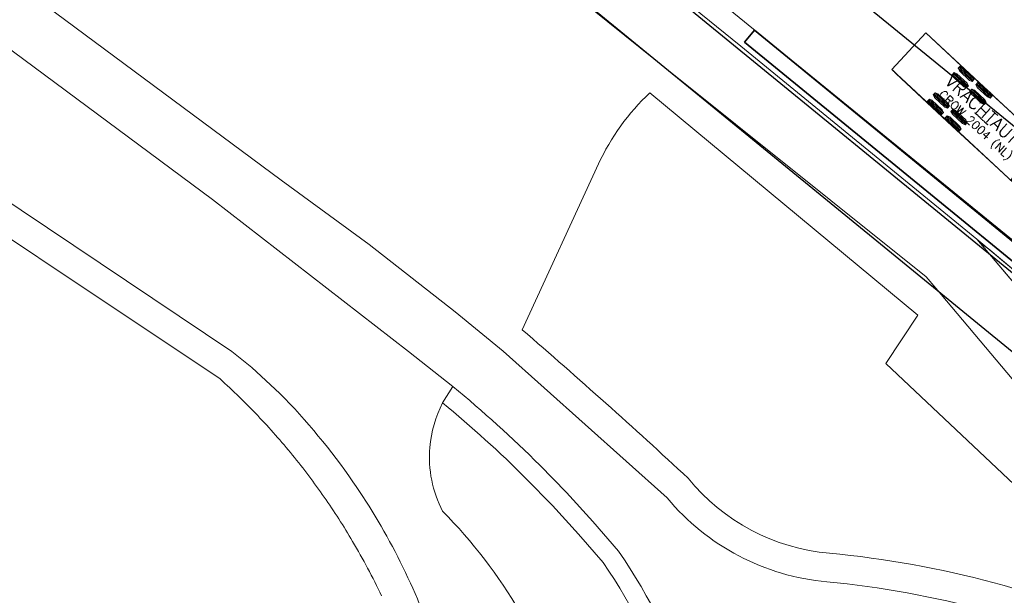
# Model space of a CAD drawing. Header units: metres. Extents: x 93008 to 98406, y 448779 to 454332.
# Tile 39 of 136: x 95539 to 95591, y 451687 to 451717. Entities that reach past the tile are written whole.
import ezdxf
from ezdxf.enums import TextEntityAlignment as Align

# ---------------------------------------------------------------- set-up
doc = ezdxf.new("R2010")
doc.units = ezdxf.units.M
doc.header["$MEASUREMENT"] = 0
for name, color, linetype, lineweight in [('B-PV-GR-HAAG-G', 85, 'GR-HAAG1', 35), ('B-PV-VH-VERHARDING_FIETSPAD-G', 252, 'Continuous', 18), ('B-RO-GR-BEPLANTING_CULTUUR_VASTE PLANTENVAK-GV', 83, 'Continuous', 18), ('B-RO-VH-VERHARDING_ASFALT-GV', 252, 'Continuous', 18), ('N-PV-VH-VERHARDING-LICHT_OPEN-A', 8, 'Continuous', 35), ('X-XX-AL-REFERENTIE_AUTOTURN-G', 7, 'Continuous', 18)]:
    doc.layers.add(name, color=color, linetype=linetype, lineweight=lineweight)
for name, color, linetype, lineweight, true_color in [('B-RO-GR-BEPLANTING_CULTUUR_VASTE PLANTENVAK-V', 7, 'Continuous', 18, 0xa5a552), ('B-RO-OG-TERREIN_CULTUURSCHEIDING-V', 7, 'Continuous', 18, 0x28c846), ('B-RO-OG-WATER-V', 7, 'Continuous', 18, 0xafcde1), ('B-RO-OG-WATER_SLOOT-V', 7, 'Continuous', 18, 0xafcde1), ('B-RO-VH-VERHARDING_ASFALT-SEC-V', 7, 'Continuous', 18, 0xcdcdcd)]:
    doc.layers.add(name, color=color, linetype=linetype, lineweight=lineweight, true_color=true_color)
doc.layers.add('X-XX-AL-HULPLIJN-G', color=6, linetype='Continuous', plot=False)
doc.styles.add('TSText', font='Simplex.shx')
doc.linetypes.add('GR-HAAG1', pattern='A,6,[176,NLCS.SHX,S=0.125,R=0,X=0,Y=0],-2', length=8)

# ---------------------------------------------------------------- blocks, each defined once
blk = doc.blocks.new('*U107')
at = {"layer": 'X-XX-AL-REFERENTIE_AUTOTURN-G', "color": 3, "linetype": 'Continuous', "ltscale": 0.3048, "transparency": 33554687, "flags": 128}
blk.add_lwpolyline([(95589.50767154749, 451710.1221042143), (95587.24413466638, 451712.2306307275), (95585.04901211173, 451714.2571259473), (95583.46715942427, 451715.7334323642), (95582.098742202, 451717.02257882), (95581.96322504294, 451717.1735646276), (95581.88192473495, 451717.2256285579), (95583.66773828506, 451719.1427279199), (95583.96281422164, 451718.8678592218), (95587.33599908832, 451715.7282242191), (95589.76896229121, 451713.4908640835)], dxfattribs=at)
blk = doc.blocks.new('*U111')
at = {"layer": 'X-XX-AL-REFERENTIE_AUTOTURN-G', "color": 2, "linetype": 'Continuous', "ltscale": 0.3048, "transparency": 33554687}
for p, q in [((-6.887, 1.246500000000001), (-7.903, 1.246500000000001)), ((-6.887, 1.183000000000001), (-7.903, 1.183000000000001)), ((-6.887, 1.119500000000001), (-7.903, 1.119500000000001)), ((-5.617, 1.246500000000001), (-6.633, 1.246500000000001)), ((-5.617, 1.183000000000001), (-6.633, 1.183000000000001)), ((-5.617, 1.119500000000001), (-6.633, 1.119500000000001)), ((-6.887, 0.7893000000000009), (-7.903, 0.789300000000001)), ((-6.887, 0.7258000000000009), (-7.903, 0.725800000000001)), ((-6.887, 0.6623000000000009), (-7.903, 0.662300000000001)), ((-5.617, 0.7893000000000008), (-6.633, 0.7893000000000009)), ((-5.617, 0.7258000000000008), (-6.633, 0.7258000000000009)), ((-5.617, 0.6623000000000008), (-6.633, 0.6623000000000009)), ((-6.887, -0.6622999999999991), (-7.903, -0.662299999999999)), ((-6.887, -0.7257999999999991), (-7.903, -0.725799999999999)), ((-6.887, -0.7892999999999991), (-7.903, -0.789299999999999)), ((-5.617, -0.6622999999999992), (-6.633, -0.6622999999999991)), ((-5.617, -0.7257999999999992), (-6.633, -0.7257999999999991)), ((-5.617, -0.7892999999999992), (-6.633, -0.7892999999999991)), ((-6.887, -1.119499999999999), (-7.903, -1.119499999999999)), ((-6.887, -1.182999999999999), (-7.903, -1.182999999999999)), ((-6.887, -1.246499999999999), (-7.903, -1.246499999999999)), ((-5.617, -1.119499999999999), (-6.633, -1.119499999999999)), ((-5.617, -1.182999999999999), (-6.633, -1.182999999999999)), ((-5.617, -1.246499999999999), (-6.633, -1.246499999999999))]:
    blk.add_line(p, q, dxfattribs=at)
at = {"layer": 'X-XX-AL-REFERENTIE_AUTOTURN-G', "color": 254, "linetype": 'Continuous', "lineweight": 0, "ltscale": 0.3048, "transparency": 33554687}
blk.add_lwpolyline([(8.021436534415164e-17, 1.31), (-10.4, 1.310000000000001), (-10.4, -1.309999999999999), (0, -1.309999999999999), (8.021436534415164e-17, 1.31), (8.021436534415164e-17, 1.31)], close=True, dxfattribs=at)
at = {"layer": 'X-XX-AL-REFERENTIE_AUTOTURN-G', "color": 254, "linetype": 'Continuous', "ltscale": 0.3048, "transparency": 33554687, "flags": 128}
for points in [[(-6.887, 1.262248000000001), (-6.887, 1.103752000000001), (-7.02924, 1.056000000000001), (-7.760759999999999, 1.056000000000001), (-7.903, 1.103752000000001), (-7.903, 1.262248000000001), (-7.760759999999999, 1.310000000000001), (-7.02924, 1.310000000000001)], [(-5.617, 1.262248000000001), (-5.617, 1.103752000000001), (-5.75924, 1.056000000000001), (-6.49076, 1.056000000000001), (-6.633, 1.103752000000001), (-6.633, 1.262248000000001), (-6.49076, 1.310000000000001), (-5.75924, 1.310000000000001)], [(-6.887, 0.8050480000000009), (-6.887, 0.6465520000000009), (-7.02924, 0.5988000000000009), (-7.760759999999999, 0.5988000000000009), (-7.903, 0.646552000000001), (-7.903, 0.805048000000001), (-7.760759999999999, 0.8528000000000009), (-7.02924, 0.8528000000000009)], [(-5.617, 0.8050480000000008), (-5.617, 0.6465520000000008), (-5.75924, 0.5988000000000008), (-6.49076, 0.5988000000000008), (-6.633, 0.6465520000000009), (-6.633, 0.8050480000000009), (-6.49076, 0.8528000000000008), (-5.75924, 0.8528000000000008)], [(-6.887, -0.6465519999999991), (-6.887, -0.8050479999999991), (-7.02924, -0.8527999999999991), (-7.760759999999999, -0.8527999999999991), (-7.903, -0.805047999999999), (-7.903, -0.646551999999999), (-7.760759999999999, -0.5987999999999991), (-7.02924, -0.5987999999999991)], [(-5.617, -0.6465519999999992), (-5.617, -0.8050479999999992), (-5.75924, -0.8527999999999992), (-6.49076, -0.8527999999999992), (-6.633, -0.8050479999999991), (-6.633, -0.6465519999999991), (-6.49076, -0.5987999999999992), (-5.75924, -0.5987999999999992)], [(-6.887, -1.103751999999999), (-6.887, -1.262247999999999), (-7.02924, -1.309999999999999), (-7.760759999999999, -1.309999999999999), (-7.903, -1.262247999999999), (-7.903, -1.103751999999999), (-7.760759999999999, -1.055999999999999), (-7.02924, -1.055999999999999)], [(-5.617, -1.103751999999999), (-5.617, -1.262247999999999), (-5.75924, -1.309999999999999), (-6.49076, -1.309999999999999), (-6.633, -1.262247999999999), (-6.633, -1.103751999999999), (-6.49076, -1.055999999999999), (-5.75924, -1.055999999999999)]]:
    blk.add_lwpolyline(points, close=True, dxfattribs=at)
blk = doc.blocks.new('*U110')
at = {"layer": 'X-XX-AL-REFERENTIE_AUTOTURN-G', "color": 2, "linetype": 'Continuous', "ltscale": 0.3048, "transparency": 33554687}
for p, q in [((1.134772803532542, 0.4729005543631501), (0.3913480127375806, 1.165414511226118)), ((1.178054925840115, 0.5193646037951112), (0.434630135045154, 1.211878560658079)), ((1.221337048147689, 0.5658286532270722), (0.4779122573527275, 1.25834261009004)), ((-0.3913480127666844, -1.16541451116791), (-1.134772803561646, -0.4729005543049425)), ((-0.4779122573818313, -1.258342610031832), (-1.221337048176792, -0.5658286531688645)), ((-0.4346301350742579, -1.211878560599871), (-1.178054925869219, -0.5193646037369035))]:
    blk.add_line(p, q, dxfattribs=at)
at = {"layer": 'X-XX-AL-REFERENTIE_AUTOTURN-G', "color": 254, "linetype": 'Continuous', "ltscale": 0.3048, "transparency": 33554687, "flags": 128}
for points in [[(1.232071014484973, 0.5773517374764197), (1.124038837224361, 0.4613774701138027), (0.98741121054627, 0.5233884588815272), (0.4521453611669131, 1.021998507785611), (0.3806140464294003, 1.153891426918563), (0.4886462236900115, 1.269865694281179), (0.625273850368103, 1.207854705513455), (1.16053969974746, 0.7092446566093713)], [(-0.3806140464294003, -1.153891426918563), (-0.4886462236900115, -1.269865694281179), (-0.625273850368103, -1.207854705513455), (-1.16053969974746, -0.7092446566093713), (-1.232071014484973, -0.5773517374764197), (-1.124038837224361, -0.4613774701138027), (-0.98741121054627, -0.5233884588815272), (-0.4521453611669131, -1.021998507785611)]]:
    blk.add_lwpolyline(points, close=True, dxfattribs=at)
at = {"rotation": 317.0305563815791}
blk.add_blockref('*U111', (1.024404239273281, -0.9542515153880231), dxfattribs=at)
at = {"layer": 'X-XX-AL-REFERENTIE_AUTOTURN-G', "color": 4, "transparency": 33554687, "style": 'TSText'}
for s, height, p in [('VRACHTAUTO', 0.655, (-2.52158282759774, 2.868090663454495)), ('CROW 2004 (NL)', 0.4366666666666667, (-3.079649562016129, 2.26899711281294)), ('(c) 2020 Transoft Solutions, Inc. All rights reserved.', 0.0262, (-2.780525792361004, 2.59011125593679))]:
    blk.add_text(s, height=height, rotation=317.0305563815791, dxfattribs=at).set_placement(p, align=Align.MIDDLE_CENTER)
blk = doc.blocks.new('*U86')
for name, p in [('*U107', (0, 0)), ('*U110', (95589.36028733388, 451712.0497042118))]:
    blk.add_blockref(name, p)

msp = doc.modelspace()

# ---------------------------------------------------------------- hatches: boundary and pattern name
at = {"layer": 'N-PV-VH-VERHARDING-LICHT_OPEN-A'}
h = msp.add_hatch(dxfattribs=at)
h.set_pattern_fill('ANSI37', color=256, scale=4, angle=-44.99999999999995)
h.set_pattern_definition([(321.0569954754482, (95605.26954660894, 451736.0074012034), (0.3142735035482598, 0.3888857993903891), []), (51.05699547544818, (95605.26954660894, 451736.0074012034), (-0.388885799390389, 0.3142735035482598), [])])
edge = h.paths.add_edge_path()
edge.add_line((95691.57154097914, 451766.0629284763), (95661.91642631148, 451790.0283620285))
edge.add_arc((95648.0883921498, 451772.9173868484), 22.00000000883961, 51.0569954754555, 69.39580322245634)
edge.add_arc((95653.01513511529, 451786.0218595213), 7.999999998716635, 69.39580322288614, 100.6054100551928)
edge.add_arc((95647.86189858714, 451813.5435628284), 19.9999999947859, 271.71568910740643, 280.60541005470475, ccw=False)
edge.add_arc((95648.38584769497, 451796.0514080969), 2.499999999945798, 159.3028235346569, 271.7156891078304, ccw=False)
edge.add_line((95646.04719407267, 451796.9349799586), (95646.3897878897, 451797.8417633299))
edge.add_line((95646.3897878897, 451797.8417633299), (95644.51886499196, 451798.5486208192))
edge.add_line((95644.51886499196, 451798.5486208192), (95644.20133363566, 451797.7081732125))
edge.add_arc((95642.79835930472, 451798.2375534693), 1.499526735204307, 232.547305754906, 339.32714885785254, ccw=False)
edge.add_arc((95661.16345423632, 451822.2123709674), 31.70000000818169, 193.823146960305, 232.5473057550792, ccw=False)
edge.add_arc((95604.64905219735, 451808.306891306), 26.50000001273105, 13.82314696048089, 36.53564190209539)
edge.add_arc((95628.35190940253, 451825.8689117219), 3.00000000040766, 159.3028235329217, 216.5356419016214, ccw=False)
edge.add_line((95625.54552505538, 451826.9291979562), (95625.6952940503, 451827.3256091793))
edge.add_line((95625.6952940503, 451827.3256091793), (95623.82437115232, 451828.0324666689))
edge.add_line((95623.82437115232, 451828.0324666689), (95623.51402654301, 451827.2110410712))
edge.add_arc((95620.70764219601, 451828.2713273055), 3.000000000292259, 264.2597440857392, 339.3028235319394, ccw=False)
edge.add_arc((95616.6068693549, 451787.4769199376), 38.00000012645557, 84.2597440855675, 124.546657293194)
edge.add_line((95595.05793742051, 451818.7761777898), (95596.19209173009, 451817.1288484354))
edge.add_arc((95616.60686930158, 451787.4769200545), 35.99999999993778, 83.89238061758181, 124.54665732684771, ccw=False)
edge.add_arc((95637.96345792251, 451735.4021177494), 89.60128104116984, 101.2799789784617, 113.6679445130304)
edge.add_arc((95606.827434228, 451806.439918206), 12.03955681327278, 113.6679445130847, 192.6323898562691)
edge.add_arc((95584.34558935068, 451801.4012845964), 10.99999999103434, -37.80994357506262, 12.63238985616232, ccw=False)
edge.add_arc((95589.48090544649, 451797.4164974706), 4.500000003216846, 264.61707664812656, 322.1900564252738, ccw=False)
edge.add_line((95589.05875329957, 451792.9363426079), (95588.73808621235, 451792.966558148))
edge.add_line((95588.73808621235, 451792.966558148), (95588.55046303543, 451790.9753782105))
edge.add_line((95588.55046303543, 451790.9753782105), (95590.9734838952, 451790.7470639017))
edge.add_arc((95590.78586071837, 451788.755883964), 2.000000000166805, -13.504645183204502, 84.61707663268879, ccw=False)
edge.add_arc((95578.14529787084, 451791.7916985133), 14.99999996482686, 340.87712679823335, 346.4953548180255, ccw=False)
edge.add_arc((95578.1452978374, 451791.7916985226), 14.99999999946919, 316.91313189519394, 340.87712680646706, ccw=False)
edge.add_arc((95578.14529800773, 451791.7916983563), 14.99999976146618, 315.0279413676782, 316.91313191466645, ccw=False)
edge.add_arc((95590.8775554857, 451779.0740490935), 2.995805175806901, 135.0576540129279, 218.4571861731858)
edge.add_arc((95678.49558118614, 451848.8452592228), 114.9999999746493, 218.5287854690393, 225.6390603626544)
edge.add_arc((95594.5944493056, 451763.0513196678), 5.000000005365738, 32.10124185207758, 45.639060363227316, ccw=False)
edge.add_line((95598.83000132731, 451765.708404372), (95600.11884994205, 451763.6539025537))
edge.add_arc((95589.95352510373, 451757.2768992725), 11.99999999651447, 11.603098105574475, 32.10124185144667, ccw=False)
edge.add_arc((95566.73784796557, 451752.5100969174), 35.70000146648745, -9.066396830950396, 11.603098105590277, ccw=False)
edge.add_arc((95599.02930851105, 451747.3572654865), 2.999999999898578, 258.99350302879, 350.9336031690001, ccw=False)
edge.add_arc((95612.01188920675, 451814.1064422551), 71.00000000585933, 245.84893109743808, 258.9935030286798, ccw=False)
edge.add_arc((95584.19010228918, 451752.0584916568), 3.000000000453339, 174.5842639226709, 245.8489301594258, ccw=False)
edge.add_arc((95568.26152498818, 451753.568599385), 13.00000000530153, 338.1934815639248, 354.5842642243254, ccw=False)
edge.add_arc((95589.68533323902, 451745.0056152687), 10.07172169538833, 158.2397241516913, 182.2053840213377)
edge.add_arc((95581.6209550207, 451744.6396341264), 1.999999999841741, 68.4867695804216, 180.6186894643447, ccw=False)
edge.add_arc((95539.08189156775, 451636.7210160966), 118.0000001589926, 60.00120711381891, 68.48676958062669, ccw=False)
edge.add_arc((95597.07977515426, 451737.1811850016), 1.99999999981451, -28.23188825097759, 60.001207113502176, ccw=False)
edge.add_arc((95586.5072913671, 451742.8576792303), 14.00000000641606, 310.45524532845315, 331.7681117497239, ccw=False)
edge.add_arc((95592.34697633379, 451736.0094619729), 5.000000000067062, 300.8574853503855, 310.45524532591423, ccw=False)
edge.add_line((95594.91149837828, 451731.7172333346), (95614.28549258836, 451715.8640250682))
edge.add_line((95614.28549258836, 451715.8640250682), (95616.00718750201, 451717.9680858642))
edge.add_arc((95618.32895630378, 451716.0682464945), 2.999999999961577, 43.65346851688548, 140.7074838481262, ccw=False)
edge.add_arc((95511.97034146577, 451614.5948753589), 149.9999999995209, 34.54277535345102, 43.65346851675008, ccw=False)
edge.add_arc((95633.4665482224, 451698.2305241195), 2.500000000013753, -58.73051882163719, 34.54277535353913, ccw=False)
edge.add_line((95634.76420799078, 451696.0936855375), (95639.82826766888, 451699.1689887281))
edge.add_arc((95641.35170371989, 451701.1511952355), 2.500000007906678, 221.950333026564, 232.4557169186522, ccw=False)
edge.add_arc((95751.05107979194, 451799.7529035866), 150.0000000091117, 214.8890009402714, 221.9503330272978, ccw=False)
edge.add_arc((95630.03999994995, 451715.3689361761), 2.472594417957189, 63.49462059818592, 214.8890009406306, ccw=False)
edge.add_arc((95651.226156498, 451757.8518032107), 44.9999999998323, 243.4946205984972, 263.0935629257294)
edge.add_arc((95646.4162215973, 451718.1420496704), 5.000000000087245, 263.0935629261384, 321.0569954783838)
edge.add_line((95650.30507959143, 451714.9993146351), (95666.28494877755, 451734.772996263))
edge.add_line((95666.28494877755, 451734.772996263), (95664.25051658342, 451736.4170993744))
edge.add_line((95664.25051658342, 451736.4170993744), (95664.24954115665, 451736.4178154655))
edge.add_line((95664.24954115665, 451736.4178154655), (95648.54233257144, 451716.981527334))
edge.add_line((95648.54233257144, 451716.981527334), (95645.36148006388, 451719.5520960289))
edge.add_line((95645.36148006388, 451719.5520960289), (95645.50604587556, 451719.7309834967))
edge.add_line((95645.50604587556, 451719.7309834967), (95642.78361194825, 451721.9310865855))
edge.add_line((95642.78361194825, 451721.9310865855), (95642.6390461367, 451721.7521991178))
edge.add_line((95642.6390461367, 451721.7521991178), (95642.17238317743, 451722.129327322))
edge.add_line((95642.17238317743, 451722.129327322), (95642.31694898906, 451722.3082147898))
edge.add_line((95642.31694898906, 451722.3082147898), (95637.33932742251, 451726.3308213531))
edge.add_line((95637.33932742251, 451726.3308213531), (95637.19464494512, 451726.1520281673))
edge.add_line((95637.19464494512, 451726.1520281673), (95636.72786532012, 451726.5292506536))
edge.add_line((95636.72786532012, 451726.5292506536), (95636.87243113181, 451726.7081381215))
edge.add_line((95636.87243113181, 451726.7081381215), (95634.77256448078, 451728.4051207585))
edge.add_line((95634.77256448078, 451728.4051207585), (95634.6282320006, 451728.2260447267))
edge.add_line((95634.6282320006, 451728.2260447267), (95634.14966913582, 451728.6127897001))
edge.add_line((95634.14966913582, 451728.6127897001), (95628.10933239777, 451721.1384046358))
edge.add_line((95628.10933239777, 451721.1384046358), (95612.4683455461, 451733.7784849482))
edge.add_line((95612.4683455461, 451733.7784849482), (95610.68641478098, 451731.5735024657))
edge.add_line((95610.68641478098, 451731.5735024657), (95608.77115221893, 451733.1212994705))
edge.add_line((95608.77115221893, 451733.1212994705), (95608.8968616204, 451733.2768537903))
edge.add_line((95608.8968616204, 451733.2768537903), (95607.28298555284, 451734.5810888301))
edge.add_line((95607.28298555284, 451734.5810888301), (95607.15727615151, 451734.4255345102))
edge.add_line((95607.15727615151, 451734.4255345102), (95605.2420135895, 451735.9733315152))
edge.add_line((95605.2420135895, 451735.9733315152), (95612.16231613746, 451744.536596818))
edge.add_line((95612.16231613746, 451744.536596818), (95612.23464889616, 451744.4781419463))
edge.add_line((95612.23464889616, 451744.4781419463), (95613.38174718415, 451745.897575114))
edge.add_line((95613.38174718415, 451745.897575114), (95606.3289143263, 451751.5972393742))
edge.add_line((95606.3289143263, 451751.5972393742), (95606.66543839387, 451752.0136582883))
edge.add_line((95606.66543839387, 451752.0136582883), (95606.66154953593, 451752.0168010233))
edge.add_line((95606.66154953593, 451752.0168010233), (95607.86157148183, 451753.5017225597))
edge.add_line((95607.86157148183, 451753.5017225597), (95609.15109038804, 451755.0894338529))
edge.add_line((95609.15109038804, 451755.0894338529), (95609.85108482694, 451754.5237415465))
edge.add_line((95609.85108482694, 451754.5237415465), (95611.64558653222, 451756.744279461))
edge.add_line((95611.64558653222, 451756.744279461), (95610.9455920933, 451757.3099717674))
edge.add_line((95610.9455920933, 451757.3099717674), (95611.53139790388, 451758.0348548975))
edge.add_line((95611.53139790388, 451758.0348548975), (95611.74139623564, 451757.8651472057))
edge.add_line((95611.74139623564, 451757.8651472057), (95613.02111794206, 451759.4486901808))
edge.add_line((95613.02111794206, 451759.4486901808), (95612.81111961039, 451759.6183978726))
edge.add_line((95612.81111961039, 451759.6183978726), (95614.71781695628, 451761.9777680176))
edge.add_line((95614.71781695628, 451761.9777680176), (95611.08562359, 451764.9130825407))
edge.add_line((95611.08562359, 451764.9130825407), (95611.13747871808, 451764.9772486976))
edge.add_line((95611.13747871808, 451764.9772486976), (95611.03247955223, 451765.0621025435))
edge.add_line((95611.03247955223, 451765.0621025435), (95611.0010522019, 451765.0232139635))
edge.add_line((95611.0010522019, 451765.0232139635), (95610.89994189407, 451765.1049250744))
edge.add_line((95610.89994189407, 451765.1049250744), (95608.78271641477, 451766.8840794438))
edge.add_line((95608.78271641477, 451766.8840794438), (95608.74940342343, 451766.8428575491))
edge.add_line((95608.74940342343, 451766.8428575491), (95608.54718280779, 451767.006279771))
edge.add_line((95608.54718280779, 451767.006279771), (95606.47273476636, 451768.7508640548))
edge.add_line((95606.47273476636, 451768.7508640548), (95606.43942177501, 451768.7096421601))
edge.add_line((95606.43942177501, 451768.7096421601), (95606.23720115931, 451768.8730643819))
edge.add_line((95606.23720115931, 451768.8730643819), (95604.13941997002, 451770.6365050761))
edge.add_line((95604.13941997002, 451770.6365050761), (95604.10610697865, 451770.5952831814))
edge.add_line((95604.10610697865, 451770.5952831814), (95603.90388636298, 451770.7587054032))
edge.add_line((95603.90388636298, 451770.7587054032), (95601.80610517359, 451772.5221460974))
edge.add_line((95601.80610517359, 451772.5221460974), (95601.77279218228, 451772.4809242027))
edge.add_line((95601.77279218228, 451772.4809242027), (95601.57057156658, 451772.6443464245))
edge.add_line((95601.57057156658, 451772.6443464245), (95599.47279037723, 451774.4077871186))
edge.add_line((95599.47279037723, 451774.4077871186), (95599.43947738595, 451774.3665652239))
edge.add_line((95599.43947738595, 451774.3665652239), (95599.23725677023, 451774.5299874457))
edge.add_line((95599.23725677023, 451774.5299874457), (95597.1394755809, 451776.2934281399))
edge.add_line((95597.1394755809, 451776.2934281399), (95597.10616258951, 451776.2522062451))
edge.add_line((95597.10616258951, 451776.2522062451), (95596.90394197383, 451776.415628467))
edge.add_line((95596.90394197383, 451776.415628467), (95595.68979397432, 451777.4205973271))
edge.add_line((95595.68979397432, 451777.4205973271), (95596.65619307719, 451778.6164311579))
edge.add_line((95596.65619307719, 451778.6164311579), (95596.64180430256, 451778.6280592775))
edge.add_line((95596.64180430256, 451778.6280592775), (95596.80522652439, 451778.8302798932))
edge.add_line((95596.80522652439, 451778.8302798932), (95596.87639262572, 451778.772767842))
edge.add_line((95596.87639262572, 451778.772767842), (95598.59861142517, 451780.9038620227))
edge.add_line((95598.59861142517, 451780.9038620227), (95598.55738953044, 451780.9371750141))
edge.add_line((95598.55738953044, 451780.9371750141), (95598.72081175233, 451781.1393956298))
edge.add_line((95598.72081175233, 451781.1393956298), (95600.48425244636, 451783.2371768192))
edge.add_line((95600.48425244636, 451783.2371768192), (95600.44303055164, 451783.2704898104))
edge.add_line((95600.44303055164, 451783.2704898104), (95600.60645277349, 451783.4727104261))
edge.add_line((95600.60645277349, 451783.4727104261), (95600.58117519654, 451783.4931382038))
edge.add_line((95600.58117519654, 451783.4931382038), (95603.86669042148, 451787.5586741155))
edge.add_line((95603.86669042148, 451787.5586741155), (95599.20006082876, 451791.329956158))
edge.add_line((95599.20006082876, 451791.329956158), (95600.46522593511, 451792.8954866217))
edge.add_line((95600.46522593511, 451792.8954866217), (95600.65392573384, 451793.0772794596))
edge.add_line((95600.65392573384, 451793.0772794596), (95600.69514762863, 451793.0439664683))
edge.add_line((95600.69514762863, 451793.0439664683), (95602.41736642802, 451795.1750606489))
edge.add_line((95602.41736642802, 451795.1750606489), (95602.37614453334, 451795.2083736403))
edge.add_line((95602.37614453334, 451795.2083736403), (95602.53956675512, 451795.410594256))
edge.add_line((95602.53956675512, 451795.410594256), (95604.30300744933, 451797.5083754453))
edge.add_line((95604.30300744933, 451797.5083754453), (95604.26178555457, 451797.5416884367))
edge.add_line((95604.26178555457, 451797.5416884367), (95604.42520777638, 451797.7439090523))
edge.add_line((95604.42520777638, 451797.7439090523), (95606.18864847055, 451799.8416902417))
edge.add_line((95606.18864847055, 451799.8416902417), (95606.1474265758, 451799.875003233))
edge.add_line((95606.1474265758, 451799.875003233), (95606.31084879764, 451800.0772238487))
edge.add_line((95606.31084879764, 451800.0772238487), (95608.07428949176, 451802.175005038))
edge.add_line((95608.07428949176, 451802.175005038), (95608.03306759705, 451802.2083180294))
edge.add_line((95608.03306759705, 451802.2083180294), (95608.1964898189, 451802.4105386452))
edge.add_line((95608.1964898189, 451802.4105386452), (95609.95993051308, 451804.5083198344))
edge.add_line((95609.95993051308, 451804.5083198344), (95609.91870861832, 451804.5416328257))
edge.add_line((95609.91870861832, 451804.5416328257), (95610.08213084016, 451804.7438534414))
edge.add_line((95610.08213084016, 451804.7438534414), (95611.80785871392, 451806.7949683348))
edge.add_line((95611.80785871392, 451806.7949683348), (95611.76663681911, 451806.8282813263))
edge.add_line((95611.76663681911, 451806.8282813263), (95611.84834793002, 451806.9293916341))
edge.add_line((95611.84834793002, 451806.9293916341), (95611.93472567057, 451807.0267306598))
edge.add_line((95611.93472567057, 451807.0267306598), (95611.91528138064, 451807.0424443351))
edge.add_line((95611.91528138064, 451807.0424443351), (95613.71292582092, 451809.2668711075))
edge.add_line((95613.71292582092, 451809.2668711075), (95613.82036669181, 451809.3600454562))
edge.add_line((95613.82036669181, 451809.3600454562), (95613.8009224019, 451809.3757591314))
edge.add_line((95613.8009224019, 451809.3757591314), (95615.59856684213, 451811.600185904))
edge.add_line((95615.59856684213, 451811.600185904), (95615.70600771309, 451811.6933602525))
edge.add_line((95615.70600771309, 451811.6933602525), (95615.68656342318, 451811.7090739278))
edge.add_line((95615.68656342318, 451811.7090739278), (95616.71423777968, 451812.9807304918))
edge.add_line((95616.71423777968, 451812.9807304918), (95619.23032890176, 451810.9473809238))
edge.add_line((95619.23032890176, 451810.9473809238), (95620.33113612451, 451810.018561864))
edge.add_line((95620.33113612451, 451810.018561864), (95620.35030680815, 451810.0422838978))
edge.add_line((95620.35030680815, 451810.0422838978), (95620.3969731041, 451810.0045710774))
edge.add_line((95620.3969731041, 451810.0045710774), (95620.40548372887, 451810.0151022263))
edge.add_line((95620.40548372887, 451810.0151022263), (95624.87379475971, 451806.4040890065))
edge.add_line((95624.87379475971, 451806.4040890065), (95625.25519708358, 451806.8760408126))
edge.add_line((95625.25519708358, 451806.8760408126), (95631.06906160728, 451802.1776342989))
edge.add_line((95631.06906160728, 451802.1776342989), (95630.707433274, 451801.7301510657))
edge.add_line((95630.707433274, 451801.7301510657), (95633.19630239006, 451799.7188006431))
edge.add_line((95633.19630239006, 451799.7188006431), (95633.55793072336, 451800.1662838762))
edge.add_line((95633.55793072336, 451800.1662838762), (95633.94680561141, 451799.8520191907))
edge.add_line((95633.94680561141, 451799.8520191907), (95633.52546531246, 451799.3306476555))
edge.add_line((95633.52546531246, 451799.3306476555), (95634.89434332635, 451798.224404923))
edge.add_line((95634.89434332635, 451798.224404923), (95635.31568362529, 451798.7457764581))
edge.add_line((95635.31568362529, 451798.7457764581), (95635.70455851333, 451798.4315117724))
edge.add_line((95635.70455851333, 451798.4315117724), (95635.32313094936, 451797.9595287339))
edge.add_line((95635.32313094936, 451797.9595287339), (95638.95143545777, 451795.0273569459))
edge.add_line((95638.95143545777, 451795.0273569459), (95639.38000404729, 451795.5576728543))
edge.add_line((95639.38000404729, 451795.5576728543), (95644.56968504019, 451791.3636929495))
edge.add_line((95644.56968504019, 451791.3636929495), (95644.20177123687, 451790.9084320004))
edge.add_line((95644.20177123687, 451790.9084320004), (95645.3314844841, 451789.9954674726))
edge.add_line((95645.3314844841, 451789.9954674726), (95645.3522213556, 451790.0211275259))
edge.add_line((95645.3522213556, 451790.0211275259), (95653.1299373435, 451783.7356574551))
edge.add_line((95653.1299373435, 451783.7356574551), (95654.33579583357, 451782.718738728))
edge.add_line((95654.33579583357, 451782.718738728), (95655.58031890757, 451784.2587264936))
edge.add_line((95655.58031890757, 451784.2587264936), (95656.90074265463, 451785.8402339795))
edge.add_line((95656.90074265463, 451785.8402339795), (95656.87512574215, 451785.8609359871))
edge.add_line((95656.87512574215, 451785.8609359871), (95658.50658176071, 451787.8762956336))
edge.add_line((95658.50658176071, 451787.8762956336), (95662.87832035, 451784.3433263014))
edge.add_line((95662.87832035, 451784.3433263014), (95663.72074639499, 451783.6201825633))
edge.add_line((95663.72074639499, 451783.6201825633), (95663.74144840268, 451783.6457994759))
edge.add_line((95663.74144840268, 451783.6457994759), (95687.16245530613, 451764.7183870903))
edge.add_line((95687.16245530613, 451764.7183870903), (95682.81434818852, 451759.3377294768))
edge.add_line((95682.81434818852, 451759.3377294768), (95681.90255175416, 451758.2618623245))
edge.add_line((95681.90255175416, 451758.2618623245), (95681.92816866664, 451758.2411603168))
edge.add_line((95681.92816866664, 451758.2411603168), (95679.01654694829, 451754.6382847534))
edge.add_line((95679.01654694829, 451754.6382847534), (95681.02902707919, 451753.0174954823))
edge.add_line((95681.02902707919, 451753.0174954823), (95691.57154097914, 451766.0629284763))

# ---------------------------------------------------------------- linework, layer by layer
at = {"layer": 'B-PV-GR-HAAG-G', "ltscale": 0.25, "flags": 128}
msp.add_lwpolyline([(95577.71576422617, 451716.8342289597), (95602.43978517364, 451696.603244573), (95601.9331613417, 451695.9841062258), (95577.2091403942, 451716.2150906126)], close=True, dxfattribs=at)
at = {"layer": 'B-PV-VH-VERHARDING_FIETSPAD-G'}
msp.add_lwpolyline([(95525.912, 451753.281), (95553.194, 451730.834), (95571.74, 451715.913), (95586.717, 451703.914), (95587.214, 451703.325), (95602.936, 451684.652), (95607.82, 451680.995), (95630.001, 451668.596), (95641.194, 451659.239), (95643.313, 451661.663), (95631.105, 451671.877), (95609.852, 451683.781), (95604.428, 451688.08), (95589.362, 451705.898), (95577.016, 451716.002), (95528.339, 451755.356)], dxfattribs=at)
at = {"layer": 'B-RO-GR-BEPLANTING_CULTUUR_VASTE PLANTENVAK-GV'}
msp.add_lwpolyline([(95535.145, 451751.511), (95529.246, 451756.436), (95528.339, 451755.356), (95577.016, 451716.002), (95589.362, 451705.898), (95602.762, 451694.688), (95603.699, 451695.525), (95604.523, 451694.855), (95604.016, 451695.785), (95598.405, 451700)], close=True, dxfattribs=at)
at = {"layer": 'B-RO-GR-BEPLANTING_CULTUUR_VASTE PLANTENVAK-V'}
msp.add_lwpolyline([(95572.23868009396, 451713.5507568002, 0.09696549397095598), (95569.55335551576, 451709.8275006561), (95565.556, 451701.146, -0.008681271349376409), (95574.253, 451693.364, 0.20358904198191), (95581.656, 451689.441, -0.08336098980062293), (95598.506, 451684.938), (95598.973, 451685.822), (95584.602, 451699.372), (95586.277, 451701.907)], format="xyb", close=True, dxfattribs=at)
at = {"layer": 'B-RO-OG-TERREIN_CULTUURSCHEIDING-V'}
for points in [[(95500, 451748.009), (95515.931, 451736.497), (95532.816, 451723.844), (95536.981, 451720.825), (95552.924, 451708.981), (95557.548, 451705.614), (95562.054, 451702.091), (95564.559, 451700.023), (95573.158, 451692.333, 0.2011423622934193), (95581.52, 451687.948, -0.0781562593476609), (95597.84, 451683.676), (95601.557, 451681.804), (95602.246, 451683.199), (95602.936, 451684.652), (95587.214, 451703.325), (95586.717, 451703.914), (95571.74, 451715.913), (95553.194, 451730.834), (95525.912, 451753.281)], [(95565.556, 451701.146), (95569.55335551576, 451709.8275006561, -0.09696549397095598), (95572.23868009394, 451713.5507568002), (95586.277, 451701.907), (95584.602, 451699.372), (95598.973, 451685.822), (95598.506, 451684.938, 0.0833609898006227), (95581.656, 451689.441, -0.20358904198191), (95574.253, 451693.364, 0.00868127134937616), (95565.556, 451701.146), (95565.54940044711, 451701.1514441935)]]:
    msp.add_lwpolyline(points, format="xyb", dxfattribs=at)
at = {"layer": 'B-RO-OG-TERREIN_CULTUURSCHEIDING-V', "flags": 128}
msp.add_lwpolyline([(95589.95479390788, 451705.4020880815), (95589.57842033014, 451705.642047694), (95604.42800000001, 451688.08, 0.2269411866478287), (95604.523, 451694.855), (95603.699, 451695.525), (95602.762, 451694.688)], format="xyb", close=True, dxfattribs=at)
at = {"layer": 'B-RO-OG-WATER-V'}
msp.add_lwpolyline([(95558.188, 451687.21, 0.01163690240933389), (95557.463, 451688.652, 0.0113712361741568), (95556.675, 451690.061, 0.00969698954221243), (95555.953, 451691.235, 0.00885876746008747), (95555.187, 451692.38, 0.009867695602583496), (95554.378, 451693.496, 0.009862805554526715), (95553.527, 451694.58, 0.009755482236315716), (95552.635, 451695.631, 0.008737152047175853), (95551.704, 451696.647, 0.009745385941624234), (95550.735, 451697.627, 0.00926398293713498), (95549.729, 451698.569), (95511.625, 451724.019)], format="xyb", dxfattribs=at)
at = {"layer": 'B-RO-OG-WATER_SLOOT-V'}
for points in [[(95511.625, 451724.019), (95549.729, 451698.569, -0.009263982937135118), (95550.735, 451697.627, -0.009745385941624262), (95551.704, 451696.647, -0.008737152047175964), (95552.635, 451695.631, -0.009755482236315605), (95553.527, 451694.58, -0.00986280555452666), (95554.378, 451693.496, -0.00986769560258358), (95555.187, 451692.38, -0.008858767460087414), (95555.953, 451691.235, -0.009696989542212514), (95556.675, 451690.061, -0.01137123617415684), (95557.463, 451688.652, -0.01163690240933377), (95558.188, 451687.21, -0.011387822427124)], [(95516.038, 451650.296), (95560.123, 451626.169), (95571.513, 451651.506, 0.04613258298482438), (95574.677, 451661.701), (95575.019, 451663.449), (95574.151, 451664.077), (95570.578, 451666.661, -0.1030783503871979), (95569.296, 451668.51, -0.09508830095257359), (95568.864, 451670.529, 0.09383316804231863), (95568.032, 451680.227, 0.1281229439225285), (95561.384, 451691.639, -0.1400133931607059), (95560.72, 451694.983, -0.09863838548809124), (95561.389, 451697.317), (95561.922, 451698.173), (95559.597, 451700), (95549.337, 451707.967), (95538.905, 451715.706)], [(95532.404, 451712.042), (95550.341, 451700.007), (95551.389, 451699.175), (95552.862, 451697.811, -0.04347058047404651), (95556.695, 451693.18, -0.07077847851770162), (95561.037, 451684.472, -0.0596782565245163), (95562.649, 451678.34, -0.08537904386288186), (95562.358, 451669.31, -0.04069357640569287), (95561.025, 451663.684, -0.04847569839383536), (95558.272, 451657.355, -0.04132761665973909), (95555.738, 451653.495, -0.05864553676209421), (95551.113, 451648.827, -0.1221988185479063), (95542.456, 451645.739, -0.1309544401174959), (95532.75, 451647.31)], [(95532.75, 451647.31, 0.1309544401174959), (95542.456, 451645.739, 0.1221988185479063), (95551.113, 451648.827, 0.05864553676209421), (95555.738, 451653.495, 0.04132761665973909), (95558.272, 451657.355, 0.04847569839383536), (95561.025, 451663.684, 0.04069357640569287), (95562.358, 451669.31, 0.08537904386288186), (95562.649, 451678.34, 0.05967825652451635), (95561.037, 451684.472, 0.07077847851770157), (95556.695, 451693.18, 0.04347058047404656), (95552.862, 451697.811), (95551.389, 451699.175), (95550.341, 451700.007), (95532.404, 451712.042)]]:
    msp.add_lwpolyline(points, format="xyb", dxfattribs=at)
for points in [[(95570.601, 451689.551), (95569.26, 451691.109), (95567.871, 451692.624), (95566.482, 451694.048, 0.02352428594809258), (95561.922, 451698.173), (95561.389, 451697.317, -0.02298089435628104), (95565.772, 451693.344), (95567.15, 451691.931), (95568.513, 451690.445), (95569.802, 451688.947, -0.06954925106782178), (95573.556, 451681.363, -0.144221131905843), (95574.151, 451664.077), (95575.019, 451663.449, 0.1473464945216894), (95574.505, 451681.678, 0.0698726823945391)], [(95569.802, 451688.947), (95568.513, 451690.445), (95567.15, 451691.931), (95565.772, 451693.344, 0.02298089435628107), (95561.389, 451697.317, 0.09863838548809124), (95560.72, 451694.983, 0.1400133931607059), (95561.384, 451691.639, -0.1281229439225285), (95568.032, 451680.227, -0.09383316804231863), (95568.864, 451670.529, 0.09508830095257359), (95569.296, 451668.51, 0.1030783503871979), (95570.578, 451666.661), (95574.151, 451664.077, 0.144221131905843), (95573.556, 451681.363, 0.06954925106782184)]]:
    msp.add_lwpolyline(points, format="xyb", close=True, dxfattribs=at)
at = {"layer": 'B-RO-VH-VERHARDING_ASFALT-GV'}
msp.add_lwpolyline([(95665.542, 451605.096), (95667.304, 451615.309, 0.1110896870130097), (95666.15, 451638.501, 0.08943446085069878), (95653.653, 451654.659), (95641.789, 451664.483), (95618.586, 451683.997), (95618.418, 451683.79, 0.1408193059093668), (95614.314, 451685.0699999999, 0.1531117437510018), (95609.852, 451683.7810000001), (95604.428, 451688.08, 0.2269411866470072), (95604.52300000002, 451694.855), (95604.016, 451695.785), (95598.405, 451700), (95535.145, 451751.511)], format="xyb", dxfattribs=at)
at = {"layer": 'B-RO-VH-VERHARDING_ASFALT-SEC-V'}
for points in [[(95548.182, 451593.022), (95561.161, 451621.334), (95562.837, 451624.706), (95573.946, 451650.012, 0.0259645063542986), (95575.969, 451654.85, 0.03451013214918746), (95577.862, 451661.541, 0.07443351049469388), (95578.672, 451678.829, -0.5167830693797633), (95583.46, 451684.229, -0.0827962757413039), (95600.339, 451679.268), (95601.557, 451681.804), (95597.84, 451683.676, 0.0781562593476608), (95581.52, 451687.948, -0.2011423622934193), (95573.158, 451692.333), (95564.559, 451700.023), (95562.054, 451702.091), (95557.548, 451705.614), (95552.924, 451708.981), (95536.981, 451720.825), (95532.816, 451723.844), (95515.931, 451736.497), (95500, 451748.009)], [(95500, 451744.226), (95538.905, 451715.706), (95549.337, 451707.967), (95559.597, 451700), (95561.922, 451698.173, -0.02352428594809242), (95566.482, 451694.048), (95567.871, 451692.624), (95569.26, 451691.109), (95570.601, 451689.551, -0.069872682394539), (95574.505, 451681.678, -0.1473464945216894), (95575.019, 451663.449), (95574.677, 451661.701, -0.04613258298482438), (95571.513, 451651.506), (95560.123, 451626.169), (95558.439, 451622.636), (95545.657, 451594.474)]]:
    msp.add_lwpolyline(points, format="xyb", dxfattribs=at)
at = {"layer": 'X-XX-AL-HULPLIJN-G'}
for p, q in [((95660.685645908, 451655.0255704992), (95422.18293638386, 451850.1857591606)), ((95656.88596716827, 451650.3820328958), (95418.38325764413, 451845.5422215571)), ((95654.85947184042, 451647.9054795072), (95416.35676231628, 451843.0656681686))]:
    msp.add_line(p, q, dxfattribs=at)

# ---------------------------------------------------------------- block references
msp.add_blockref('*U86', (3.032576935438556, -2.450741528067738))

doc.saveas('drawing.dxf')
